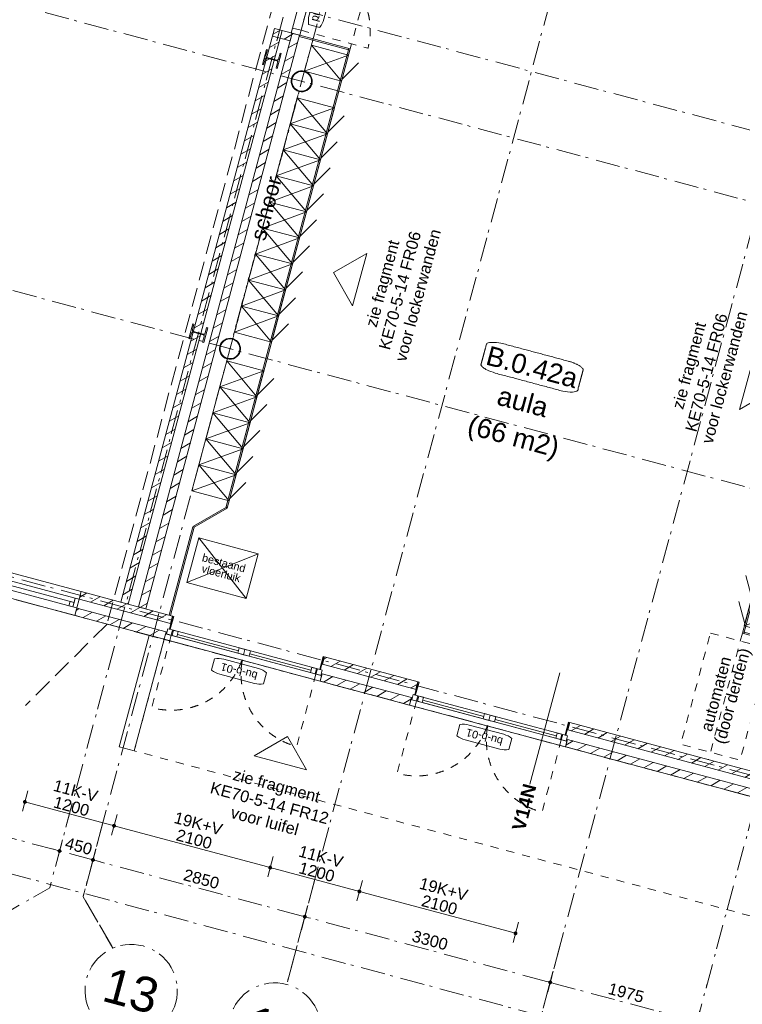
# Model space of a CAD drawing. Header units: millimetres. Extents: x -62314 to 79800, y -34032 to 28340.
# Tile 35 of 85: x 31245 to 40633, y -25079 to -12281. Entities that reach past the tile are written whole.
import ezdxf
from ezdxf.enums import TextEntityAlignment as Align

# ---------------------------------------------------------------- set-up
doc = ezdxf.new("R2010")
doc.units = ezdxf.units.MM
doc.header["$LTSCALE"] = 508
doc.header["$PDMODE"] = 1
doc.header["$PDSIZE"] = -2
for name, pattern in [('Dash Style-1', [0.41664, 0.20828, -0.20836]), ('Dash Style-2', [0.694425, 0.48607, -0.208355]), ('Dash Style-5', [0.20828, 0.069425, -0.138855]), ('Dash Style-6', [1.04164, 0.625, -0.20828, 0.06943, -0.13893])]:
    doc.linetypes.add(name, pattern=pattern)
doc.layers.get('0').update_dxf_attribs({"lineweight": 0})
doc.layers.get('DEFPOINTS').update_dxf_attribs({"lineweight": 0})
for name, color, linetype, lineweight in [('(00) tekening-bovenliggend', 8, 'Dash Style-1', 0), ('(00) tekening-lijn draairichting', 7, 'Dash Style-1', 0), ('(00) tekening-merk kozijn', 40, 'Continuous', 0), ('(00) tekening-stramien-algemeen', 7, 'Dash Style-6', 0), ('(00) tekening-verwijzing', 33, 'Fence_Line', 0), ('(00) tekst-algemeen', 8, 'Continuous', 0), ('(00) tekst-ruimtenummer-algemeen', 8, 'Continuous', 0), ('(00) tekst-ruimtenummer-gradering', 8, 'Continuous', 0), ('(00) tekst-tekening verwijzing', 8, 'Continuous', 0), ('(04) bouwaanvraag-brandweer-bestaand-WBDBO 60min', 1, 'Dash Style-2', 0), ('(21) buitenwanden-bestaand', 7, 'Continuous', 0), ('(28) hoofddraagconstructie-bovenliggend', 1, 'Dash Style-5', 0), ('(28) hoofddraagconstructie-H staalprofielen', 33, 'Continuous', 0), ('(42) binnenwandafwerkingen-R plaatmateriaal algemeen', 12, 'Continuous', 0), ('(8_) losse inventaris-(82) interieur', 1, 'Dash Style-1', 0), ('AL28MH--_METAAL', 3, 'Continuous', 0), ('Dimension', 7, 'Continuous', 0), ('None', 7, 'Continuous', 0)]:
    doc.layers.add(name, color=color, linetype=linetype, lineweight=lineweight)
doc.styles.add('Arial', font='Arial')
doc.styles.add('Arial Bold (bold)', font='Arial Bold')
doc.styles.add('Arial Italic (italic)', font='Arial Italic')
doc.styles.add('Helvetica', font='Helvetica')
doc.linetypes.add('Fence_Line', pattern='A,0,[1,Fence_Line.shx,S=0.19685,R=0,X=0,Y=-0.441942],-5', length=5)
doc.dimstyles.new('KE __', dxfattribs={"dimtxt": 75.447591, "dimasz": 50.074463, "dimexe": 125, "dimexo": 500, "dimgap": 25, "dimtad": 1, "dimdec": 1, "dimtxsty": 'Arial', "dimblk": 'DOT', "dimblk1": 'DOT', "dimblk2": 'DOT', "dimcen": 0, "dimdle": 100, "dimazin": 0, "dimtfac": 0.8, "dimtdec": 1, "dimtix": 1, "dimtmove": 0, "dimatfit": 0, "dimldrblk": 'DOT', "dimfxl": 150, "dimfxlon": 1, "dimfrac": 2, "dimtolj": 1, "dimarcsym": 0})
pattern_1 = [(45, (0, 0), (-89.80256, 89.80256), [])]

# ---------------------------------------------------------------- blocks, each defined once
blk = doc.blocks.new('locker')
at = {"layer": 'None', "color": 17, "lineweight": 0, "transparency": 33554687}
for p, q in [((-65, 150), (-325, 0)), ((-350, 0), (0, -500)), ((-350, -500), (0, 0))]:
    blk.add_line(p, q, dxfattribs=at)
at = {"layer": 'None', "color": 17, "lineweight": 0, "transparency": 33554687, "flags": 128}
blk.add_lwpolyline([(-350, 0), (0, 0), (0, -500), (-350, -500)], close=True, dxfattribs=at)
blk = doc.blocks.new('Group-7-1')
at = {"layer": '(00) tekening-bovenliggend', "color": 17, "lineweight": 0, "transparency": 33554687}
blk.add_line((37875, 9590), (37875, 8040), dxfattribs=at)
at = {"layer": '(42) binnenwandafwerkingen-R plaatmateriaal algemeen', "color": 17, "lineweight": 0, "transparency": 33554687, "flags": 128}
for points in [[(37857, 11340), (37875, 11340), (37875, 9590), (37857, 9590)], [(37195, 9608), (37875, 9608), (37875, 9590), (37195, 9590)], [(37195, 8040), (37875, 8040), (37875, 8022), (37195, 8022)], [(37857, 8040), (37875, 8040), (37875, 1858), (37857, 1858)], [(37525, 1508), (37512, 1521), (37862, 1871), (37875, 1858)], [(37507, 1508), (37525, 1508), (37525, 320), (37507, 320)]]:
    blk.add_lwpolyline(points, close=True, dxfattribs=at)
at = {"layer": 'None', "color": 17, "transparency": 33554687, "xscale": -1, "rotation": 270}
for p in [(37875, 10040), (37875, 7957), (37875, 7245), (37875, 6895), (37875, 6545), (37875, 6195), (37875, 5845), (37875, 5495), (37875, 5145), (37875, 4795), (37875, 4445), (37875, 3708), (37875, 3358), (37875, 3008), (37875, 2658), (37875, 2308)]:
    blk.add_blockref('locker', p, dxfattribs=at)
blk = doc.blocks.new('Group-8-1')
at = {"layer": '(00) tekening-bovenliggend', "color": 17, "lineweight": 0, "transparency": 33554687}
blk.add_line((44762, 2021), (44762, 320), dxfattribs=at)
at = {"layer": '(42) binnenwandafwerkingen-R plaatmateriaal algemeen', "color": 17, "lineweight": 0, "transparency": 33554687, "flags": 128}
for points in [[(44762, 8515), (45262, 8515), (45262, 8497), (44762, 8497)], [(44762, 8497), (44780, 8497), (44780, 2021), (44762, 2021)], [(44762, 2021), (44762, 2039), (45320, 2039), (45320, 2021)]]:
    blk.add_lwpolyline(points, close=True, dxfattribs=at)
at = {"layer": 'None', "color": 17, "transparency": 33554687, "rotation": 90}
for p in [(44762, 8421), (44762, 8071), (44762, 7721), (44762, 7371), (44762, 7021), (44762, 6671), (44762, 6321), (44762, 5971), (44762, 5621), (44762, 5271), (44762, 4921), (44762, 4571), (44762, 4221), (44762, 3871), (44762, 3521), (44762, 3171), (44762, 2821), (44762, 2471)]:
    blk.add_blockref('locker', p, dxfattribs=at)
blk = doc.blocks.new('00-merk kozijn')
at = {"layer": '(00) tekening-merk kozijn', "color": 2, "lineweight": 0, "transparency": 33554687, "flags": 128}
blk.add_lwpolyline([(233, 50, 0.105357), (349, 75), (350, 75), (350, 225), (349, 225, 0.105357), (233, 250), (-233, 250, 0.105357), (-349, 225), (-350, 225), (-350, 75), (-349, 75, 0.105357), (-233, 50)], format="xyb", close=True, dxfattribs=at)
at = {"layer": 'None', "color": 2, "linetype": 'Continuous', "lineweight": 0, "transparency": 33554687}
blk.add_point((0, 0), dxfattribs=at)
at = {"layer": '(00) tekening-merk kozijn', "color": 2, "transparency": 33554687, "style": 'Arial'}
blk.add_attdef('MERK', text='', height=101, dxfattribs=at).set_placement((0, 150), align=Align.MIDDLE_CENTER)
blk = doc.blocks.new('Group-14-1')
at = {"layer": '(00) tekening-lijn draairichting', "color": 17, "lineweight": 0, "transparency": 33554687, "flags": 128}
blk.add_lwpolyline([(37195, 8107), (38095, 8107, 0.414214), (37195, 9007)], format="xyb", close=True, dxfattribs=at)
at = {"layer": 'None', "color": 17, "lineweight": 0, "transparency": 33554687, "flags": 128}
for points in [[(37081, 9523), (37081, 9590), (37195, 9590), (37195, 9523)], [(37081, 9074), (37081, 9523), (37195, 9523), (37195, 9074)], [(37081, 9007), (37081, 9074), (37195, 9074), (37195, 9007)], [(37081, 8107), (37081, 9007), (37195, 9007), (37195, 8107)], [(37081, 8040), (37081, 8107), (37195, 8107), (37195, 8040)]]:
    blk.add_lwpolyline(points, close=True, dxfattribs=at)
at = {"layer": '(00) tekening-merk kozijn', "color": 1, "transparency": 33554687, "rotation": 270}
blk.add_blockref('00-merk kozijn', (37195, 8557), dxfattribs=at).add_auto_attribs({'MERK': 'bestaand'})
blk = doc.blocks.new('Group-15-1')
at = {"layer": 'None', "color": 17, "transparency": 33554687}
blk.add_blockref('Group-14-1', (0, 0), dxfattribs=at)
blk = doc.blocks.new('kolom staal bestaand')
at = {"layer": 'AL28MH--_METAAL', "color": 1, "lineweight": 0, "transparency": 33554687, "flags": 128}
blk.add_lwpolyline([(-100, 200), (100, 200), (100, 185), (22.5, 185), (22.5, 185, 0.4142136), (4.5, 167), (4.5, 33, 0.4142136), (22.5, 15), (100, 15), (100, 0), (-100, 0), (-100, 15), (-22.5, 15, 0.4142136), (-4.5, 33), (-4.5, 167, 0.4142136), (-22.5, 185), (-100, 185)], format="xyb", close=True, dxfattribs=at)
blk = doc.blocks.new('(00)-1-ruimtenummer-200')
at = {"layer": '(00) tekst-ruimtenummer-algemeen', "color": 17, "lineweight": 0, "transparency": 33554687}
blk.add_open_spline([(433, 618), (491, 618), (592, 600), (650, 570), (650, 420), (650, 271), (592, 241), (491, 223), (0, 223), (-491, 223), (-592, 241), (-650, 271), (-650, 420), (-650, 570), (-592, 600), (-491, 618), (-15, 618), (433, 618)], degree=2, knots=[0, 0, 0, 0.013296, 0.026591, 0.039887, 0.251662, 0.264958, 0.278253, 0.291549, 0.503324, 0.51662, 0.529915, 0.543211, 0.754986, 0.768281, 0.781577, 0.794873, 1, 1, 1], dxfattribs=at)
at = {"layer": 'None', "color": 2, "linetype": 'Continuous', "lineweight": 0}
blk.add_point((0, 0), dxfattribs=at)
at = {"layer": '(00) tekst-ruimtenummer-algemeen', "color": 17, "transparency": 33554687, "style": 'Arial'}
for tag, p in [('nummer', (0, 223)), ('naam', (0, -243)), ('oppervlak', (0, -710))]:
    blk.add_attdef(tag, text='', height=251, dxfattribs=at).set_placement(p, align=Align.BOTTOM_CENTER)
at = {"layer": '(00) tekst-ruimtenummer-gradering', "color": 17, "transparency": 33554687, "style": 'Arial Italic (italic)'}
blk.add_attdef('personen', text='', height=251, dxfattribs=at).set_placement((0, -876), align=Align.TOP_CENTER)
at = {"layer": 'None', "color": 0, "flags": 1}
blk.add_attdef('klasse', (-1353, -1667), '', height=251, dxfattribs=at)
blk = doc.blocks.new('merk a1 plt')
at = {"layer": 'None', "color": 17, "lineweight": 0, "transparency": 33554687, "flags": 128}
for points in [[(0, 320), (2100, 320), (2100, 0), (0, 0)], [(53, 217), (53, 103), (0, 103), (0, 217)], [(53, 217), (2047, 217), (2047, 103), (53, 103)], [(53, 217), (2047, 217), (2047, 160), (53, 160)], [(106, 160), (106, 103), (53, 103), (53, 160)], [(1044, 160), (1044, 103), (991, 103), (991, 160)], [(1076, 217), (1076, 103), (1023, 103), (1023, 217)], [(1109, 160), (1109, 103), (1056, 103), (1056, 160)], [(2047, 160), (2047, 103), (1994, 103), (1994, 160)], [(2100, 217), (2100, 103), (2047, 103), (2047, 217)]]:
    blk.add_lwpolyline(points, close=True, dxfattribs=at)
blk = doc.blocks.new('Group-18-1')
at = {"layer": '(00) tekening-lijn draairichting', "color": 17, "lineweight": 0, "transparency": 33554687, "flags": 128}
for points in [[(76, 245), (76, 1219, -0.414026), (1050, 245)], [(2024, 245), (2024, 1219, 0.414136), (1050, 245)]]:
    blk.add_lwpolyline(points, format="xyb", dxfattribs=at)
at = {"layer": '(42) binnenwandafwerkingen-R plaatmateriaal algemeen', "color": 17, "lineweight": 0, "transparency": 33554687, "flags": 128}
for points in [[(34, 170), (44, 170), (44, 0), (34, 0)], [(2056, 170), (2066, 170), (2066, 0), (2056, 0)]]:
    blk.add_lwpolyline(points, close=True, dxfattribs=at)
at = {"layer": 'None', "color": 17, "lineweight": 0, "transparency": 33554687}
for p, q in [((152, 213), (974, 213)), ((1126, 213), (1948, 213)), ((29, 100), (29, 0)), ((2071, 100), (2071, 0))]:
    blk.add_line(p, q, dxfattribs=at)
at = {"layer": 'None', "color": 17, "lineweight": 0, "transparency": 33554687, "flags": 128}
for points in [[(0, 320), (2100, 320), (2100, 245), (0, 245)], [(12, 245), (88, 245), (88, 175), (12, 175)], [(76, 245), (152, 245), (152, 175), (76, 175)], [(88, 245), (2012, 245), (2012, 175), (88, 175)], [(974, 245), (1050, 245), (1050, 175), (974, 175)], [(1050, 245), (1126, 245), (1126, 175), (1050, 175)], [(1948, 245), (2024, 245), (2024, 175), (1948, 175)], [(2012, 245), (2088, 245), (2088, 175), (2012, 175)]]:
    blk.add_lwpolyline(points, close=True, dxfattribs=at)
at = {"layer": 'None', "color": 2, "linetype": 'Continuous', "lineweight": 0, "transparency": 33554687}
for p in [(0, 320), (12, 245), (2088, 245)]:
    blk.add_point(p, dxfattribs=at)
at = {"layer": '(00) tekst-algemeen', "color": 17, "transparency": 33554687}
blk.add_blockref('00-merk kozijn', (1050, 320), dxfattribs=at).add_auto_attribs({'MERK': 'bu-b-01'})
blk = doc.blocks.new('bu-b-01')
at = {"layer": '(00) tekening-lijn draairichting', "color": 17, "transparency": 33554687}
blk.add_blockref('Group-18-1', (0, 0), dxfattribs=at)
blk = doc.blocks.new('_Dot')
at = {"color": 0, "linetype": 'ByBlock', "lineweight": -2}
blk.add_line((-0.5, 0), (-1, 0), dxfattribs=at)
at = {"color": 0, "linetype": 'ByBlock', "const_width": 0.5}
blk.add_lwpolyline([(-0.25, 0, 1), (0.25, 0, 1)], format="xyb", close=True, dxfattribs=at)
blk = doc.blocks.new('*D150')
at = {"layer": 'DEFPOINTS', "color": 0, "transparency": 33554687}
for p in [(-7855, 106), (-6655, 106), (-6655, -2509)]:
    blk.add_point(p, dxfattribs=at)
at = {"layer": 'Dimension', "color": 0, "lineweight": -2, "transparency": 33554687}
for p, q in [((-7855, -2359), (-7855, -2634)), ((-6655, -2359), (-6655, -2634)), ((-7805, -2509), (-6705, -2509))]:
    blk.add_line(p, q, dxfattribs=at)
at = {"layer": 'Dimension', "color": 0, "lineweight": -2, "xscale": 50.07446289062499, "yscale": 50.07446289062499, "zscale": 50.07446289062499, "rotation": 180}
blk.add_blockref('_Dot', (-7855, -2509), dxfattribs=at)
at = {"layer": 'Dimension', "color": 0, "lineweight": -2, "xscale": 50.07446289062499, "yscale": 50.07446289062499, "zscale": 50.07446289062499}
blk.add_blockref('_Dot', (-6655, -2509), dxfattribs=at)
at = {"layer": 'Dimension', "color": 0, "lineweight": 0, "transparency": 33554687, "insert": (-7255, -2408), "char_height": 150.9, "attachment_point": 5, "style": 'Helvetica'}
blk.add_mtext('\\A1;1200', dxfattribs=at)
blk = doc.blocks.new('*D151')
at = {"layer": 'DEFPOINTS', "color": 0, "transparency": 33554687}
for p in [(-9955, 106), (-7855, 106), (-9955, -2509)]:
    blk.add_point(p, dxfattribs=at)
at = {"layer": 'Dimension', "color": 0, "lineweight": -2, "transparency": 33554687}
for p, q in [((-9955, -2359), (-9955, -2634)), ((-7855, -2359), (-7855, -2634)), ((-7905, -2509), (-9905, -2509))]:
    blk.add_line(p, q, dxfattribs=at)
at = {"layer": 'Dimension', "color": 0, "lineweight": -2, "xscale": 50.07446289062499, "yscale": 50.07446289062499, "zscale": 50.07446289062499, "rotation": 180}
blk.add_blockref('_Dot', (-9955, -2509), dxfattribs=at)
at = {"layer": 'Dimension', "color": 0, "lineweight": -2, "xscale": 50.07446289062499, "yscale": 50.07446289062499, "zscale": 50.07446289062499}
blk.add_blockref('_Dot', (-7855, -2509), dxfattribs=at)
at = {"layer": 'Dimension', "color": 0, "lineweight": 0, "transparency": 33554687, "insert": (-8905, -2408), "char_height": 150.9, "attachment_point": 5, "style": 'Helvetica'}
blk.add_mtext('\\A1;2100', dxfattribs=at)
blk = doc.blocks.new('*D152')
at = {"layer": 'DEFPOINTS', "color": 0, "transparency": 33554687}
for p in [(-11155, 0), (-9955, 106), (-9955, -2509)]:
    blk.add_point(p, dxfattribs=at)
at = {"layer": 'Dimension', "color": 0, "lineweight": -2, "transparency": 33554687}
for p, q in [((-11155, -2359), (-11155, -2634)), ((-9955, -2359), (-9955, -2634)), ((-11105, -2509), (-10005, -2509))]:
    blk.add_line(p, q, dxfattribs=at)
at = {"layer": 'Dimension', "color": 0, "lineweight": -2, "xscale": 50.07446289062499, "yscale": 50.07446289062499, "zscale": 50.07446289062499, "rotation": 180}
blk.add_blockref('_Dot', (-11155, -2509), dxfattribs=at)
at = {"layer": 'Dimension', "color": 0, "lineweight": -2, "xscale": 50.07446289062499, "yscale": 50.07446289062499, "zscale": 50.07446289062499}
blk.add_blockref('_Dot', (-9955, -2509), dxfattribs=at)
at = {"layer": 'Dimension', "color": 0, "lineweight": 0, "transparency": 33554687, "insert": (-10555, -2408), "char_height": 150.9, "attachment_point": 5, "style": 'Helvetica'}
blk.add_mtext('\\A1;1200', dxfattribs=at)
blk = doc.blocks.new('*D153')
at = {"layer": 'DEFPOINTS', "color": 0, "transparency": 33554687}
for p in [(-6655, 75), (-4555, 75), (-6655, -2509)]:
    blk.add_point(p, dxfattribs=at)
at = {"layer": 'Dimension', "color": 0, "lineweight": -2, "transparency": 33554687}
for p, q in [((-6655, -2359), (-6655, -2634)), ((-4555, -2359), (-4555, -2634)), ((-4605, -2509), (-6605, -2509))]:
    blk.add_line(p, q, dxfattribs=at)
at = {"layer": 'Dimension', "color": 0, "lineweight": -2, "xscale": 50.07446289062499, "yscale": 50.07446289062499, "zscale": 50.07446289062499, "rotation": 180}
blk.add_blockref('_Dot', (-6655, -2509), dxfattribs=at)
at = {"layer": 'Dimension', "color": 0, "lineweight": -2, "xscale": 50.07446289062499, "yscale": 50.07446289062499, "zscale": 50.07446289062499}
blk.add_blockref('_Dot', (-4555, -2509), dxfattribs=at)
at = {"layer": 'Dimension', "color": 0, "lineweight": 0, "transparency": 33554687, "insert": (-5605, -2408), "char_height": 150.9, "attachment_point": 5, "style": 'Helvetica'}
blk.add_mtext('\\A1;2100', dxfattribs=at)
blk = doc.blocks.new('kolom rond')
at = {"layer": '(28) hoofddraagconstructie-H staalprofielen', "color": 1, "lineweight": 0, "transparency": 33554687, "flags": 128}
for points in [[(-137, 0, -0.414214), (0, 136, -0.414214), (136, 0, -0.414214), (0, -137, -0.414214)], [(-129, 0, -0.414214), (0, 128, -0.414214), (128, 0, -0.414214), (0, -129, -0.414214)]]:
    blk.add_lwpolyline(points, format="xyb", close=True, dxfattribs=at)
blk.add_lwpolyline([(128, 0), (128, -13), (126, -25), (123, -37), (119, -49), (113, -61), (107, -71), (99, -82), (91, -91), (82, -99), (71, -107), (61, -113), (49, -119), (37, -123), (25, -126), (13, -128), (0, -129), (-13, -128), (-25, -126), (-37, -123), (-49, -119), (-61, -113), (-71, -107), (-82, -99), (-91, -91), (-99, -82), (-107, -71), (-113, -61), (-119, -49), (-123, -37), (-126, -25), (-128, -13), (-129, 0), (-128, 13), (-126, 25), (-123, 37), (-119, 49), (-113, 61), (-107, 71), (-99, 82), (-91, 91), (-82, 99), (-71, 107), (-61, 113), (-49, 119), (-37, 123), (-25, 126), (-13, 128), (0, 128), (13, 128), (25, 126), (37, 123), (49, 119), (61, 113), (71, 107), (82, 99), (91, 91), (99, 82), (107, 71), (113, 61), (119, 49), (123, 37), (126, 25), (128, 13)], close=True, dxfattribs=at)
blk = doc.blocks.new('Group-98-1')
at = {"layer": 'None', "color": 17, "lineweight": 0, "transparency": 33554687}
for p, q in [((37619, 1389), (38419, 789)), ((38419, 1389), (37619, 789))]:
    blk.add_line(p, q, dxfattribs=at)
blk = doc.blocks.new('Group-99-1')
at = {"layer": 'None', "color": 17, "lineweight": 0, "transparency": 33554687, "flags": 128}
blk.add_lwpolyline([(37619, 1389), (38419, 1389), (38419, 789), (37619, 789)], close=True, dxfattribs=at)
at = {"layer": 'None', "color": 17, "transparency": 33554687}
blk.add_blockref('Group-98-1', (0, 0), dxfattribs=at)
at = {"layer": '(00) tekst-algemeen', "color": 17, "transparency": 33554687, "insert": (38019, 1089), "char_height": 100.6, "attachment_point": 5, "line_spacing_factor": 0.836574, "style": 'Helvetica'}
blk.add_mtext('bestaand\\Pvloerluik', dxfattribs=at)
blk = doc.blocks.new('Group-175-1')
at = {"layer": '(00) tekening-verwijzing', "color": 7, "linetype": 'Continuous', "lineweight": 0, "transparency": 33554687}
blk.add_line((-125521, -64534), (-125133, -63086), dxfattribs=at)
at = {"layer": '(00) tekst-tekening verwijzing', "color": 17, "insert": (-125521, -64534), "char_height": 176, "attachment_point": 6, "rotation": 75.6046, "line_spacing_factor": 0.963327, "style": 'Arial Bold (bold)'}
blk.add_mtext('V14N', dxfattribs=at)
blk = doc.blocks.new('Group-186-1')
at = {"layer": '(00) tekening-verwijzing', "color": 3, "linetype": 'Continuous', "lineweight": 0, "transparency": 33554687, "flags": 128}
blk.add_lwpolyline([(-127643, -57633), (-128076, -57883), (-127826, -58316)], close=True, dxfattribs=at)
at = {"layer": '(00) tekening-verwijzing', "color": 3, "insert": (-127211, -58115), "char_height": 150.9, "attachment_point": 5, "rotation": 75, "line_spacing_factor": 0.963327, "style": 'Arial'}
blk.add_mtext(' zie fragment \\PKE70-5-14 FR06\\Pvoor lockerwanden', dxfattribs=at)
blk = doc.blocks.new('Group-187-1')
at = {"layer": '(00) tekening-verwijzing', "color": 3, "linetype": 'Continuous', "lineweight": 0, "transparency": 33554687, "flags": 128}
blk.add_lwpolyline([(-122797, -59663), (-122364, -59413), (-122614, -58980)], close=True, dxfattribs=at)
at = {"layer": '(00) tekening-verwijzing', "color": 3, "insert": (-123228, -59182), "char_height": 150.9, "attachment_point": 5, "rotation": 75, "line_spacing_factor": 0.963327, "style": 'Arial'}
blk.add_mtext(' zie fragment \\PKE70-5-14 FR06\\Pvoor lockerwanden', dxfattribs=at)
blk = doc.blocks.new('Group-188-1')
at = {"layer": '(00) tekening-verwijzing', "color": 3, "linetype": 'Continuous', "lineweight": 0, "transparency": 33554687, "flags": 128}
blk.add_lwpolyline([(-128423, -64347), (-128673, -63914), (-129106, -64164)], close=True, dxfattribs=at)
at = {"layer": '(00) tekening-verwijzing', "color": 3, "insert": (-128905, -64778), "char_height": 150.9, "attachment_point": 5, "rotation": 345, "line_spacing_factor": 0.963327, "style": 'Arial'}
blk.add_mtext(' zie fragment \\PKE70-5-14 FR12\\Pvoor luifel', dxfattribs=at)
blk = doc.blocks.new('Group-195-1')
at = {"layer": '(00) tekening-stramien-algemeen', "color": 2, "lineweight": 0, "transparency": 33554687}
for p, q in [((71014, -2705), (-1885, -2705)), ((71014, -3600), (-1885, -3600)), ((71014, -7200), (-1885, -7200)), ((71038, -10800), (-1886, -10800)), ((71038, -11070), (-1886, -11070))]:
    blk.add_line(p, q, dxfattribs=at)
blk = doc.blocks.new('*D402')
at = {"layer": '(00) tekening-stramien-algemeen', "color": 0, "lineweight": -2, "transparency": 33554687}
for p, q in [((45230, -350), (45230, -625)), ((46760, -350), (46760, -625)), ((46710, -500), (45280, -500))]:
    blk.add_line(p, q, dxfattribs=at)
at = {"layer": 'DEFPOINTS', "color": 0, "transparency": 33554687}
for p in [(45230, 2779), (46760, 2779), (45230, -500)]:
    blk.add_point(p, dxfattribs=at)
at = {"layer": '(00) tekening-stramien-algemeen', "color": 0, "lineweight": -2, "xscale": 50.07446289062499, "yscale": 50.07446289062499, "zscale": 50.07446289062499, "rotation": 180}
blk.add_blockref('_Dot', (45230, -500), dxfattribs=at)
at = {"layer": '(00) tekening-stramien-algemeen', "color": 0, "lineweight": -2, "xscale": 50.07446289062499, "yscale": 50.07446289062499, "zscale": 50.07446289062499}
blk.add_blockref('_Dot', (46760, -500), dxfattribs=at)
at = {"layer": '(00) tekening-stramien-algemeen', "color": 0, "lineweight": 0, "transparency": 33554687, "insert": (45995, -375), "char_height": 150.9, "attachment_point": 5, "style": 'Helvetica'}
blk.add_mtext('\\A1;1530', dxfattribs=at)
blk = doc.blocks.new('*D403')
at = {"layer": '(00) tekening-stramien-algemeen', "color": 0, "lineweight": -2, "transparency": 33554687}
for p, q in [((43255, -350), (43255, -625)), ((45230, -350), (45230, -625)), ((45180, -500), (43305, -500))]:
    blk.add_line(p, q, dxfattribs=at)
at = {"layer": 'DEFPOINTS', "color": 0, "transparency": 33554687}
for p in [(43255, 2779), (45230, 2779), (43255, -500)]:
    blk.add_point(p, dxfattribs=at)
at = {"layer": '(00) tekening-stramien-algemeen', "color": 0, "lineweight": -2, "xscale": 50.07446289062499, "yscale": 50.07446289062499, "zscale": 50.07446289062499, "rotation": 180}
blk.add_blockref('_Dot', (43255, -500), dxfattribs=at)
at = {"layer": '(00) tekening-stramien-algemeen', "color": 0, "lineweight": -2, "xscale": 50.07446289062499, "yscale": 50.07446289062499, "zscale": 50.07446289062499}
blk.add_blockref('_Dot', (45230, -500), dxfattribs=at)
at = {"layer": '(00) tekening-stramien-algemeen', "color": 0, "lineweight": 0, "transparency": 33554687, "insert": (44243, -375), "char_height": 150.9, "attachment_point": 5, "style": 'Helvetica'}
blk.add_mtext('\\A1;1975', dxfattribs=at)
blk = doc.blocks.new('*D404')
at = {"layer": '(00) tekening-stramien-algemeen', "color": 0, "lineweight": -2, "transparency": 33554687}
for p, q in [((39955, -350), (39955, -625)), ((43255, -350), (43255, -625)), ((43205, -500), (40005, -500))]:
    blk.add_line(p, q, dxfattribs=at)
at = {"layer": 'DEFPOINTS', "color": 0, "transparency": 33554687}
for p in [(39955, 2779), (43255, 2779), (39955, -500)]:
    blk.add_point(p, dxfattribs=at)
at = {"layer": '(00) tekening-stramien-algemeen', "color": 0, "lineweight": -2, "xscale": 50.07446289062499, "yscale": 50.07446289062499, "zscale": 50.07446289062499, "rotation": 180}
blk.add_blockref('_Dot', (39955, -500), dxfattribs=at)
at = {"layer": '(00) tekening-stramien-algemeen', "color": 0, "lineweight": -2, "xscale": 50.07446289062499, "yscale": 50.07446289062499, "zscale": 50.07446289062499}
blk.add_blockref('_Dot', (43255, -500), dxfattribs=at)
at = {"layer": '(00) tekening-stramien-algemeen', "color": 0, "lineweight": 0, "transparency": 33554687, "insert": (41605, -375), "char_height": 150.9, "attachment_point": 5, "style": 'Helvetica'}
blk.add_mtext('\\A1;3300', dxfattribs=at)
blk = doc.blocks.new('*D405')
at = {"layer": '(00) tekening-stramien-algemeen', "color": 0, "lineweight": -2, "transparency": 33554687}
for p, q in [((37105, -350), (37105, -625)), ((39955, -350), (39955, -625)), ((39905, -500), (37155, -500))]:
    blk.add_line(p, q, dxfattribs=at)
at = {"layer": 'DEFPOINTS', "color": 0, "transparency": 33554687}
for p in [(37105, 2779), (39955, 2779), (37105, -500)]:
    blk.add_point(p, dxfattribs=at)
at = {"layer": '(00) tekening-stramien-algemeen', "color": 0, "lineweight": -2, "xscale": 50.07446289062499, "yscale": 50.07446289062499, "zscale": 50.07446289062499, "rotation": 180}
blk.add_blockref('_Dot', (37105, -500), dxfattribs=at)
at = {"layer": '(00) tekening-stramien-algemeen', "color": 0, "lineweight": -2, "xscale": 50.07446289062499, "yscale": 50.07446289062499, "zscale": 50.07446289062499}
blk.add_blockref('_Dot', (39955, -500), dxfattribs=at)
at = {"layer": '(00) tekening-stramien-algemeen', "color": 0, "lineweight": 0, "transparency": 33554687, "insert": (38530, -375), "char_height": 150.9, "attachment_point": 5, "style": 'Helvetica'}
blk.add_mtext('\\A1;2850', dxfattribs=at)
blk = doc.blocks.new('*D406')
at = {"layer": '(00) tekening-stramien-algemeen', "color": 0, "lineweight": -2, "transparency": 33554687}
for p, q in [((36655, -350), (36655, -625)), ((37105, -350), (37105, -625)), ((36605, -500), (36555, -500)), ((37105, -500), (36655, -500)), ((37155, -500), (37205, -500))]:
    blk.add_line(p, q, dxfattribs=at)
at = {"layer": 'DEFPOINTS', "color": 0, "transparency": 33554687}
for p in [(36655, 2779), (37105, 2779), (36655, -500)]:
    blk.add_point(p, dxfattribs=at)
at = {"layer": '(00) tekening-stramien-algemeen', "color": 0, "lineweight": -2, "xscale": 50.07446289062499, "yscale": 50.07446289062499, "zscale": 50.07446289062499}
blk.add_blockref('_Dot', (36655, -500), dxfattribs=at)
at = {"layer": '(00) tekening-stramien-algemeen', "color": 0, "lineweight": -2, "xscale": 50.07446289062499, "yscale": 50.07446289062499, "zscale": 50.07446289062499, "rotation": 180}
blk.add_blockref('_Dot', (37105, -500), dxfattribs=at)
at = {"layer": '(00) tekening-stramien-algemeen', "color": 0, "lineweight": 0, "transparency": 33554687, "insert": (36880, -375), "char_height": 150.9, "attachment_point": 5, "style": 'Helvetica'}
blk.add_mtext('\\A1;450', dxfattribs=at)
blk = doc.blocks.new('*D407')
at = {"layer": '(00) tekening-stramien-algemeen', "color": 0, "lineweight": -2, "transparency": 33554687}
for p, q in [((33355, -350), (33355, -625)), ((36655, -350), (36655, -625)), ((36605, -500), (33405, -500))]:
    blk.add_line(p, q, dxfattribs=at)
at = {"layer": 'DEFPOINTS', "color": 0, "transparency": 33554687}
for p in [(33355, 2779), (36655, 2779), (33355, -500)]:
    blk.add_point(p, dxfattribs=at)
at = {"layer": '(00) tekening-stramien-algemeen', "color": 0, "lineweight": -2, "xscale": 50.07446289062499, "yscale": 50.07446289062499, "zscale": 50.07446289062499, "rotation": 180}
blk.add_blockref('_Dot', (33355, -500), dxfattribs=at)
at = {"layer": '(00) tekening-stramien-algemeen', "color": 0, "lineweight": -2, "xscale": 50.07446289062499, "yscale": 50.07446289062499, "zscale": 50.07446289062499}
blk.add_blockref('_Dot', (36655, -500), dxfattribs=at)
at = {"layer": '(00) tekening-stramien-algemeen', "color": 0, "lineweight": 0, "transparency": 33554687, "insert": (35005, -375), "char_height": 150.9, "attachment_point": 5, "style": 'Helvetica'}
blk.add_mtext('\\A1;3300', dxfattribs=at)
blk = doc.blocks.new('00-stramienbol')
at = {"layer": '(00) tekening-stramien-algemeen', "color": 2, "lineweight": 0, "transparency": 33554687, "flags": 128}
blk.add_lwpolyline([(0, 600), (59, 597), (117, 588), (174, 574), (230, 554), (283, 529), (333, 499), (381, 464), (424, 424), (464, 381), (499, 333), (529, 283), (554, 230), (574, 174), (588, 117), (597, 59), (600, 0), (597, -59), (588, -117), (574, -174), (554, -230), (529, -283), (499, -333), (464, -381), (424, -424), (381, -464), (333, -499), (283, -529), (230, -554), (174, -574), (117, -588), (59, -597), (0, -600), (-59, -597), (-117, -588), (-174, -574), (-230, -554), (-283, -529), (-333, -499), (-381, -464), (-424, -424), (-464, -381), (-499, -333), (-529, -283), (-554, -230), (-574, -174), (-588, -117), (-597, -59), (-600, 0), (-597, 59), (-588, 117), (-574, 174), (-554, 230), (-529, 283), (-499, 333), (-464, 381), (-424, 424), (-381, 464), (-333, 499), (-283, 529), (-230, 554), (-174, 574), (-117, 588), (-59, 597)], close=True, dxfattribs=at)
at = {"layer": '(00) tekening-stramien-algemeen', "color": 2, "linetype": 'Continuous', "lineweight": 0, "transparency": 33554687}
for p in [(0, 600), (-600, 0), (0, 0), (600, 0), (0, -600)]:
    blk.add_point(p, dxfattribs=at)
at = {"layer": '(00) tekening-stramien-algemeen', "color": 2, "transparency": 33554687, "style": 'Arial'}
blk.add_attdef('hoofdveld', text='', height=453, dxfattribs=at).set_placement((0, 0), align=Align.MIDDLE_CENTER)
at = {"layer": 'None', "color": 0, "flags": 1}
for tag, p in [('subveld_1', (-600, -1415)), ('subveld_2', (-600, -2230))]:
    blk.add_attdef(tag, p, '', height=453, dxfattribs=at)
blk = doc.blocks.new('*D420')
at = {"layer": '(00) tekening-stramien-algemeen', "color": 0, "lineweight": -2, "transparency": 33554687}
for p, q in [((67660, -14379), (67660, -14654)), ((-270, -14579), (-270, -14654)), ((67610, -14529), (-220, -14529))]:
    blk.add_line(p, q, dxfattribs=at)
at = {"layer": 'DEFPOINTS', "color": 0, "transparency": 33554687}
for p in [(67660, -11070), (-270, -14079), (-270, -14529)]:
    blk.add_point(p, dxfattribs=at)
at = {"layer": '(00) tekening-stramien-algemeen', "color": 0, "lineweight": -2, "xscale": 50.07446289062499, "yscale": 50.07446289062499, "zscale": 50.07446289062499, "rotation": 180}
blk.add_blockref('_Dot', (-270, -14529), dxfattribs=at)
at = {"layer": '(00) tekening-stramien-algemeen', "color": 0, "lineweight": -2, "xscale": 50.07446289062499, "yscale": 50.07446289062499, "zscale": 50.07446289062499}
blk.add_blockref('_Dot', (67660, -14529), dxfattribs=at)
at = {"layer": '(00) tekening-stramien-algemeen', "color": 0, "lineweight": 0, "transparency": 33554687, "insert": (33695, -14428), "char_height": 150.9, "attachment_point": 5, "style": 'Helvetica'}
blk.add_mtext('\\A1;67930', dxfattribs=at)
blk = doc.blocks.new('blok b-v0-gevel_constructie')
at = {"layer": 'None', "color": 17, "transparency": 33554687, "char_height": 150.895, "attachment_point": 8, "line_spacing_factor": 0.836574, "style": 'Helvetica'}
for s, insert in [('11K-V', (-10555.19, -2274.33)), ('19K+V', (-8905, -2274.33)), ('11K-V', (-7255.19, -2274.33)), ('19K+V', (-5605.37, -2274.33))]:
    blk.add_mtext(s, dxfattribs=dict(at, insert=insert))
at = {"layer": 'Dimension', "color": 17, "lineweight": 0, "transparency": 33554687}
for base, p1, p2, picture, middle in [((-9955, -2508.88), (-11155.37, 0.02), (-9955, 106), '*D152', (-10555.19, -2408.43)), ((-9955, -2508.88), (-7855, 106), (-9955, 106), '*D151', (-8905, -2408.43)), ((-6655.37, -2508.88), (-7855, 106), (-6655.37, 106.02), '*D150', (-7255.19, -2408.43)), ((-6655.37, -2508.88), (-4555.37, 75.01), (-6655.37, 75.01), '*D153', (-5605.37, -2408.43))]:
    dim = blk.add_linear_dim(base=base, p1=p1, p2=p2, dimstyle='KE __', override={"dimtxt": 150.895182, "dimgap": 25, "dimdec": 0, "dimpost": '<>', "dimtxsty": 'Helvetica', "dimtmove": 2}, dxfattribs=at)
    dim.commit()
    dim.dimension.update_dxf_attribs({"geometry": picture, "text_midpoint": middle})
blk = doc.blocks.new('blok B 00')
at = {"layer": '(21) buitenwanden-bestaand', "linetype": 'Continuous', "lineweight": 0, "transparency": 33554687}
h = blk.add_hatch(dxfattribs=at)
h.set_pattern_fill('Brick', style=0, pattern_type=2)
h.set_pattern_definition(pattern_1)
h.paths.add_polyline_path([(36857.6, 320), (36957.6, 320), (36957.6, 8040.2), (36857.6, 8040.2)])
h = blk.add_hatch(dxfattribs=at)
h.set_pattern_fill('Brick', style=0, pattern_type=2)
h.set_pattern_definition(pattern_1)
h.paths.add_polyline_path([(36857.6, 7940.2), (37094.6, 7940.2), (37094.6, 8040.2), (36857.6, 8040.2)])
h = blk.add_hatch(dxfattribs=at)
h.set_pattern_fill('Brick', style=0, pattern_type=2)
h.set_pattern_definition(pattern_1)
h.paths.add_polyline_path([(37094.6, 320), (37194.6, 320), (37194.6, 8040.2), (37094.6, 8040.2)])
h = blk.add_hatch(dxfattribs=at)
h.set_pattern_fill('Brick', style=0, pattern_type=2)
h.set_pattern_definition(pattern_1)
h.paths.add_polyline_path([(36324.6, 320), (37553.6, 320), (37553.6, 220), (36324.6, 220)])
h = blk.add_hatch(dxfattribs=at)
h.set_pattern_fill('Brick', style=0, pattern_type=2)
h.set_pattern_definition(pattern_1)
h.paths.add_polyline_path([(39595.6, 320), (40858.6, 320), (40858.6, 220), (39595.6, 220)])
h = blk.add_hatch(dxfattribs=at)
h.set_pattern_fill('Brick', style=0, pattern_type=2)
h.set_pattern_definition(pattern_1)
h.paths.add_polyline_path([(47030, 320), (42895.6, 320), (42895.6, 220), (47030, 220)])
h = blk.add_hatch(dxfattribs=at)
h.set_pattern_fill('Brick', style=0, pattern_type=2)
h.set_pattern_definition(pattern_1)
h.paths.add_polyline_path([(36324.6, 100), (37524.6, 100), (37524.6, 0), (36324.6, 0)])
h = blk.add_hatch(dxfattribs=at)
h.set_pattern_fill('Brick', style=0, pattern_type=2)
h.set_pattern_definition(pattern_1)
h.paths.add_polyline_path([(39624.6, 100), (40824.6, 100), (40824.6, 0), (39624.6, 0)])
h = blk.add_hatch(dxfattribs=at)
h.set_pattern_fill('Brick', style=0, pattern_type=2)
h.set_pattern_definition(pattern_1)
h.paths.add_polyline_path([(47250, 100), (42924.6, 100), (42924.6, 0), (47250, 0)])
at = {"layer": '(00) tekening-bovenliggend', "color": 17, "lineweight": 0, "transparency": 33554687, "flags": 128}
blk.add_lwpolyline([(37525.4, 0), (46209.4, 0), (46209.4, -1500), (37525.4, -1500)], close=True, dxfattribs=at)
at = {"layer": '(04) bouwaanvraag-brandweer-bestaand-WBDBO 60min', "color": 6, "lineweight": 0, "transparency": 33554687}
for p, q in [((36757.6, 10519.1), (36757.6, 0)), ((36757.6, 0), (36007.6, -1299))]:
    blk.add_line(p, q, dxfattribs=at)
at = {"layer": '(21) buitenwanden-bestaand', "color": 1, "lineweight": 0, "transparency": 33554687, "flags": 128}
for points in [[(36857.6, 320), (36957.6, 320), (36957.6, 8040.2), (36857.6, 8040.2)], [(36857.6, 7940.2), (37094.6, 7940.2), (37094.6, 8040.2), (36857.6, 8040.2)], [(37094.6, 320), (37194.6, 320), (37194.6, 8040.2), (37094.6, 8040.2)], [(36324.6, 320), (37553.6, 320), (37553.6, 220), (36324.6, 220)], [(39595.6, 320), (40858.6, 320), (40858.6, 220), (39595.6, 220)], [(47030, 320), (42895.6, 320), (42895.6, 220), (47030, 220)], [(36324.6, 100), (37524.6, 100), (37524.6, 0), (36324.6, 0)], [(39624.6, 100), (40824.6, 100), (40824.6, 0), (39624.6, 0)], [(47250, 100), (42924.6, 100), (42924.6, 0), (47250, 0)]]:
    blk.add_lwpolyline(points, close=True, dxfattribs=at)
at = {"layer": '(28) hoofddraagconstructie-bovenliggend', "color": 2, "lineweight": 0, "transparency": 33554687, "flags": 128}
blk.add_lwpolyline([(37372.5, 7333.6), (37377.5, 7333.6), (37377.5, 4006.5), (37372.5, 4006.5)], close=True, dxfattribs=at)
at = {"layer": '(42) binnenwandafwerkingen-R plaatmateriaal algemeen', "color": 17, "lineweight": 0, "transparency": 33554687, "flags": 128}
blk.add_lwpolyline([(37324.6, 0), (37524.6, 0), (37524.6, -1500), (37324.6, -1500)], close=True, dxfattribs=at)
at = {"layer": '(8_) losse inventaris-(82) interieur', "color": 17, "linetype": 'Dash Style-1', "lineweight": 0, "transparency": 33554687, "flags": 128}
blk.add_lwpolyline([(44361.8, 1916.7), (45161.8, 1916.7), (45161.8, 420), (44361.8, 420)], close=True, dxfattribs=at)
at = {"layer": 'None', "color": 2, "linetype": 'Continuous', "lineweight": 0, "transparency": 33554687}
blk.add_point((35970.8, 7201.3), dxfattribs=at)
at = {"layer": 'None', "color": 17, "transparency": 33554687}
for name, p in [('blok b-v0-gevel_constructie', (47480, 0)), ('Group-15-1', (0, 0)), ('Group-7-1', (0, 0)), ('Group-8-1', (0, 0)), ('kolom rond', (37375, 7470.1)), ('kolom rond', (37375, 3870)), ('Group-99-1', (0, 0)), ('merk a1 plt', (34224.6, 0))]:
    blk.add_blockref(name, p, dxfattribs=at)
for name, p, rotation in [('kolom staal bestaand', (37024.6, 7648.4), 90), ('kolom staal bestaand', (37024.6, 3959.2), 90), ('bu-b-01', (39624.6, 320), 180), ('bu-b-01', (42924.6, 320), 180)]:
    blk.add_blockref(name, p, dxfattribs=dict(at, rotation=rotation))
ref = blk.add_blockref('(00)-1-ruimtenummer-200', (41228.2, 4234.1), dxfattribs=at)
ref.add_attrib('nummer', 'B.0.42a', dxfattribs={"layer": '(00) tekst-ruimtenummer-algemeen', "color": 17, "transparency": 33554687, "height": 251.49, "style": 'Arial'}).set_placement((41228.2, 4457), align=Align.BOTTOM_CENTER)
ref.add_attrib('naam', 'aula', dxfattribs={"layer": '(00) tekst-ruimtenummer-algemeen', "color": 17, "transparency": 33554687, "height": 251.49, "style": 'Arial'}).set_placement((41228.2, 3990.7), align=Align.BOTTOM_CENTER)
ref.add_attrib('oppervlak', '(66 m2)', dxfattribs={"layer": '(00) tekst-ruimtenummer-algemeen', "color": 17, "transparency": 33554687, "height": 251.49, "style": 'Arial'}).set_placement((41228.2, 3524.4), align=Align.BOTTOM_CENTER)
at = {"layer": '(00) tekst-algemeen', "color": 17, "transparency": 33554687, "insert": (37253.9, 5754.7), "char_height": 201.19, "attachment_point": 2, "rotation": 90, "line_spacing_factor": 0.836574, "style": 'Helvetica'}
blk.add_mtext('schoor', dxfattribs=at)
at = {"layer": '(8_) losse inventaris-(82) interieur', "color": 17, "transparency": 33554687, "insert": (44761.8, 1170.3), "char_height": 150.895, "attachment_point": 5, "rotation": 90, "line_spacing_factor": 0.836574, "style": 'Helvetica'}
blk.add_mtext('automaten \\P (door derden)', dxfattribs=at)
blk = doc.blocks.new('stramien langs gevel blok B')
at = {"layer": '(00) tekening-stramien-algemeen', "color": 2, "lineweight": 0, "transparency": 33554687}
for p, q in [((39955, 0), (39955, -1411.1)), ((43255, 0), (43255, -1411.1))]:
    blk.add_line(p, q, dxfattribs=at)
at = {"layer": '(00) tekening-stramien-algemeen', "color": 2, "lineweight": 0, "transparency": 33554687, "flags": 128}
for points in [[(36108.4, -1540.4), (36655, -993.8), (36655, 0)], [(44780.8, -1448.8), (45230, -999.6), (45230, 0)], [(37105, 0), (37105, -994.2), (37651.4, -1540.7)]]:
    blk.add_lwpolyline(points, dxfattribs=at)
at = {"layer": '(00) tekening-stramien-algemeen', "color": 2}
ref = blk.add_blockref('00-stramienbol', (38023.5, -2011.4), dxfattribs=dict(at, rotation=180))
ref.add_attrib('hoofdveld', '13', dxfattribs={"color": 2, "transparency": 33554687, "height": 452.69, "style": 'Arial'}).set_placement((38023.5, -2011.4), align=Align.MIDDLE_CENTER)
ref = blk.add_blockref('00-stramienbol', (39955, -2011.1), dxfattribs=dict(at, rotation=180))
ref.add_attrib('hoofdveld', '14', dxfattribs={"color": 2, "transparency": 33554687, "height": 452.69, "style": 'Arial'}).set_placement((39955, -2011.1), align=Align.MIDDLE_CENTER)
at = {"layer": '(00) tekening-stramien-algemeen', "color": 2, "lineweight": 0, "transparency": 33554687}
for base, p1, p2, picture, middle in [((33355, -500), (36655, 2778.8), (33355, 2778.8), '*D407', (35005, -374.6)), ((36655, -500), (37105, 2778.8), (36655, 2778.8), '*D406', (36880, -374.6)), ((37105, -500), (39955, 2778.8), (37105, 2778.8), '*D405', (38530, -374.6)), ((39955, -500), (43255, 2778.8), (39955, 2778.8), '*D404', (41605, -374.6)), ((43255, -500), (45230, 2778.8), (43255, 2778.8), '*D403', (44242.5, -374.6)), ((45230, -500), (46760, 2778.8), (45230, 2778.8), '*D402', (45995, -374.6))]:
    dim = blk.add_linear_dim(base=base, p1=p1, p2=p2, dimstyle='KE __', override={"dimtxt": 150.895182, "dimgap": 50, "dimdec": 0, "dimpost": '<>', "dimtxsty": 'Helvetica', "dimtmove": 2}, dxfattribs=at)
    dim.commit()
    dim.dimension.update_dxf_attribs({"geometry": picture, "text_midpoint": middle})
blk = doc.blocks.new('Stramien blok B')
at = {"layer": '(00) tekening-stramien-algemeen', "color": 2, "lineweight": 0, "transparency": 33554687}
for p, q in [((39955, 1407.7), (39955, -14990)), ((43255, 1407.7), (43255, -14990))]:
    blk.add_line(p, q, dxfattribs=at)
at = {"layer": '(00) tekening-stramien-algemeen', "color": 2, "lineweight": 0, "transparency": 33554687, "flags": 128}
for points in [[(36108.4, -15119.3), (36655, -14572.6), (36655, 1407.7)], [(37105, 1406.1), (37105, -14573.1), (37651.4, -15119.5)], [(44780.8, -15027.7), (45230, -14578.4), (45230, 1402)]]:
    blk.add_lwpolyline(points, dxfattribs=at)
at = {"layer": 'None', "color": 17, "transparency": 33554687}
for name, p in [('Group-195-1', (0, 0)), ('stramien langs gevel blok B', (0, -13578.9))]:
    blk.add_blockref(name, p, dxfattribs=at)
at = {"layer": '(00) tekening-stramien-algemeen', "color": 2, "lineweight": 0, "transparency": 33554687}
dim = blk.add_linear_dim(base=(-270, -14528.9), p1=(67660, -11070), p2=(-270, -14078.9), dimstyle='KE __', override={"dimtxt": 150.895182, "dimgap": 25, "dimdec": 0, "dimpost": '<>', "dimtxsty": 'Helvetica', "dimtmove": 2}, dxfattribs=at)
dim.commit()
dim.dimension.update_dxf_attribs({"geometry": '*D420', "text_midpoint": (33695, -14428.4)})

msp = doc.modelspace()

# ---------------------------------------------------------------- linework, layer by layer
at = {"layer": 'None', "color": 2, "linetype": 'Continuous', "lineweight": 0, "transparency": 33554687}
msp.add_point((33482.53, -12977.19), dxfattribs=at)

# ---------------------------------------------------------------- block references
at = {"layer": 'None', "color": 17, "transparency": 33554687}
for name, p, rotation in [('Stramien blok B', (0, 0), 344.9999645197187), ('blok B 00', (-3125.94, -10622.93), 344.9999999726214)]:
    msp.add_blockref(name, p, dxfattribs=dict(at, rotation=rotation))
for name in ['Group-175-1', 'Group-186-1', 'Group-187-1', 'Group-188-1']:
    msp.add_blockref(name, (163395.98, 42314.6), dxfattribs=at)

doc.saveas('drawing.dxf')
